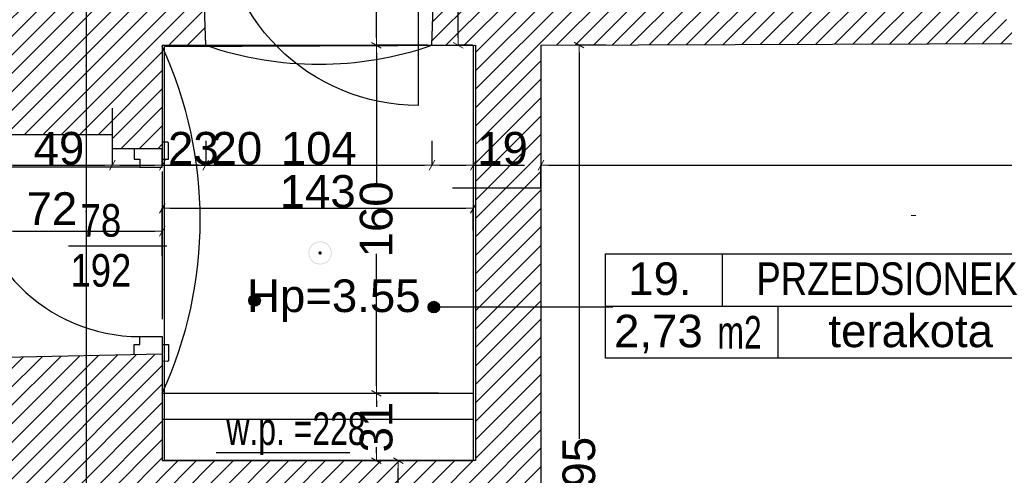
# Model space of a CAD drawing. Header units: millimetres. Extents: x 75543 to 124291, y -109148 to -86372.
# Tile 21 of 99: x 87591 to 92119, y -102752 to -100656. Entities that reach past the tile are written whole.
import ezdxf

# ---------------------------------------------------------------- set-up
doc = ezdxf.new("R2010")
doc.units = ezdxf.units.MM
doc.header["$MEASUREMENT"] = 0
doc.linetypes.add('Dot & Dashed', pattern=[670.277762, 317.5, -176.388889, 0, -176.388874])
for name, color, linetype in [('A-DRZWI', 7, 'Continuous'), ('A-OPISY-2', 7, 'Continuous'), ('A-OPISY-3', 7, 'Continuous'), ('A-WYSOKOSCI', 7, 'Continuous'), ('DIM MALY', 7, 'Continuous'), ('Drawing & Figure', 7, 'Continuous'), ('DRZWI', 7, 'Continuous'), ('linia nadproza', 7, 'Continuous'), ('Nowe_0', 7, 'Continuous'), ('opisy inne', 7, 'Continuous'), ('PARAPET', 7, 'Continuous'), ('podciagi', 7, 'Continuous'), ('SCIANY_KONSTR', 7, 'Continuous'), ('Structural - Bearing', 7, 'Continuous'), ('Structural - Grid', 7, 'Continuous')]:
    doc.layers.add(name, color=color, linetype=linetype)
doc.styles.add('STYL_AUTOMATYCZNY_1', font='arial.ttf')
doc.styles.add('STYL_AUTOMATYCZNY_2', font='arial.ttf')
doc.styles.add('STYL_AUTOMATYCZNY_6', font='arial.ttf', dxfattribs={"width": 0.8})
doc.styles.add('STYL_AUTOMATYCZNY_7', font='arial.ttf', dxfattribs={"width": 0.7})
doc.dimstyles.new('STYL_AUTOMATYCZNY__2', dxfattribs={"dimtxt": 150, "dimasz": 34.231941, "dimexe": 0.18, "dimexo": 3, "dimgap": 0, "dimtad": 1, "dimdec": 0, "dimlfac": 0.1, "dimzin": 0, "dimdsep": 46, "dimtxsty": 'STYL_AUTOMATYCZNY_2', "dimblk": 'ARROWHEAD_2', "dimblk1": 'ARROWHEAD_2', "dimblk2": 'ARROWHEAD_2', "dimcen": 0.09, "dimclrd": 5, "dimclre": 5, "dimclrt": 1, "dimadec": 0, "dimazin": 0, "dimtfac": 1, "dimtdec": 4, "dimtmove": 0, "dimatfit": 3, "dimfxl": 0, "dimtolj": 1, "dimtzin": 0, "dimarcsym": 0})
doc.dimstyles.new('STYL_AUTOMATYCZNY__3', dxfattribs={"dimtxt": 150, "dimasz": 34.231941, "dimexe": 0.18, "dimexo": 3, "dimgap": 0, "dimtad": 1, "dimtih": 1, "dimtoh": 1, "dimdec": 0, "dimlfac": 0.1, "dimzin": 0, "dimdsep": 46, "dimtxsty": 'STYL_AUTOMATYCZNY_2', "dimblk": 'ARROWHEAD_2', "dimblk1": 'ARROWHEAD_2', "dimblk2": 'ARROWHEAD_2', "dimcen": 0.09, "dimclrd": 5, "dimclre": 5, "dimclrt": 1, "dimadec": 0, "dimazin": 0, "dimtfac": 1, "dimtdec": 4, "dimtmove": 0, "dimatfit": 3, "dimfxl": 0, "dimtolj": 1, "dimtzin": 0, "dimarcsym": 0})
doc.dimstyles.new('STYL_AUTOMATYCZNY__7', dxfattribs={"dimtxt": 150, "dimasz": 34.231941, "dimexe": 0.18, "dimexo": 3, "dimgap": 0, "dimtad": 1, "dimtih": 1, "dimtoh": 1, "dimdec": 0, "dimlfac": 0.1, "dimzin": 0, "dimdsep": 46, "dimtxsty": 'STYL_AUTOMATYCZNY_2', "dimblk": 'ARROWHEAD_2', "dimblk1": 'ARROWHEAD_2', "dimblk2": 'ARROWHEAD_2', "dimcen": 0.09, "dimclrd": 5, "dimclre": 5, "dimclrt": 1, "dimadec": 0, "dimazin": 0, "dimtfac": 1, "dimtdec": 4, "dimtmove": 2, "dimatfit": 3, "dimfxl": 0, "dimtolj": 1, "dimtzin": 0, "dimarcsym": 0})
pattern_1 = [(45, (0, 0), (-42.426407, 42.426407), [])]

# ---------------------------------------------------------------- blocks, each defined once
blk = doc.blocks.new('ARROWHEAD_2')
at = {"color": 0, "linetype": 'Continuous', "lineweight": 0}
for p, q in [((0, 0), (-1, 0)), ((-0.38, -0.66), (0.38, 0.66))]:
    blk.add_line(p, q, dxfattribs=at)
blk = doc.blocks.new('*D10')
at = {"layer": 'Defpoints', "color": 0}
for p in [(89469.9, -100774.1), (89231.6, -102374.1), (89519.9, -102374.1)]:
    blk.add_point(p, dxfattribs=at)
at = {"layer": 'DIM MALY', "color": 5, "lineweight": -2}
for p, q in [((89466.9, -100774.1), (89231.4, -100774.1)), ((89231.6, -100808.3), (89231.6, -101416.1)), ((89231.6, -102339.9), (89231.6, -101732.9)), ((89516.9, -102374.1), (89231.4, -102374.1))]:
    blk.add_line(p, q, dxfattribs=at)
at = {"layer": 'DIM MALY', "color": 5, "lineweight": -2, "xscale": 34.23194115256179, "yscale": 34.23194115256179, "zscale": 34.23194115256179}
for p, rotation in [((89231.6, -100774.1), 90), ((89231.6, -102374.1), 270)]:
    blk.add_blockref('ARROWHEAD_2', p, dxfattribs=dict(at, rotation=rotation))
at = {"layer": 'DIM MALY', "color": 1, "insert": (89231.6, -101574.5), "char_height": 150, "attachment_point": 5, "rotation": 90, "style": 'STYL_AUTOMATYCZNY_2'}
blk.add_mtext('\\A1;160', dxfattribs=at)
blk = doc.blocks.new('*D11')
at = {"layer": 'Defpoints', "color": 0}
for p in [(89231.6, -100035.2), (89488.3, -100035.2), (89409.9, -100774.1)]:
    blk.add_point(p, dxfattribs=at)
at = {"layer": 'DIM MALY', "color": 5, "lineweight": -2}
for p, q in [((89485.3, -100035.2), (89231.4, -100035.2)), ((89231.6, -100069.4), (89231.6, -100298.4)), ((89231.6, -100739.9), (89231.6, -100511.4)), ((89406.9, -100774.1), (89231.4, -100774.1))]:
    blk.add_line(p, q, dxfattribs=at)
at = {"layer": 'DIM MALY', "color": 5, "lineweight": -2, "xscale": 34.23194115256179, "yscale": 34.23194115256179, "zscale": 34.23194115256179}
for p, rotation in [((89231.6, -100035.2), 90), ((89231.6, -100774.1), 270)]:
    blk.add_blockref('ARROWHEAD_2', p, dxfattribs=dict(at, rotation=rotation))
at = {"layer": 'DIM MALY', "color": 1, "insert": (89231.6, -100404.9), "char_height": 150, "attachment_point": 5, "rotation": 90, "style": 'STYL_AUTOMATYCZNY_2'}
blk.add_mtext('\\A1;74', dxfattribs=at)
blk = doc.blocks.new('*D42')
at = {"layer": 'Defpoints', "color": 0}
for p in [(87527.3, -101056.7), (88017.3, -101059.8), (88017.3, -101325.2)]:
    blk.add_point(p, dxfattribs=at)
at = {"layer": 'DIM MALY', "color": 5, "lineweight": -2}
for p, q in [((87527.3, -101059.7), (87527.3, -101325.4)), ((88017.3, -101062.8), (88017.3, -101325.4)), ((87561.5, -101325.2), (87983, -101325.2))]:
    blk.add_line(p, q, dxfattribs=at)
at = {"layer": 'DIM MALY', "color": 5, "lineweight": -2, "xscale": 34.23194115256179, "yscale": 34.23194115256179, "zscale": 34.23194115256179, "rotation": 180}
blk.add_blockref('ARROWHEAD_2', (87527.3, -101325.2), dxfattribs=at)
at = {"layer": 'DIM MALY', "color": 5, "lineweight": -2, "xscale": 34.23194115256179, "yscale": 34.23194115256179, "zscale": 34.23194115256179}
blk.add_blockref('ARROWHEAD_2', (88017.3, -101325.2), dxfattribs=at)
at = {"layer": 'DIM MALY', "color": 1, "insert": (87772, -101248.6), "char_height": 150, "attachment_point": 5, "style": 'STYL_AUTOMATYCZNY_2'}
blk.add_mtext('\\A1;49', dxfattribs=at)
blk = doc.blocks.new('*D47')
at = {"layer": 'Defpoints', "color": 0}
for p in [(87527.3, -101056.7), (88017.3, -101059.8), (88017.3, -101325.2)]:
    blk.add_point(p, dxfattribs=at)
at = {"layer": 'DIM MALY', "color": 5, "lineweight": -2}
for p, q in [((87527.3, -101059.7), (87527.3, -101325.4)), ((88017.3, -101062.8), (88017.3, -101325.4)), ((87561.5, -101325.2), (87983, -101325.2))]:
    blk.add_line(p, q, dxfattribs=at)
at = {"layer": 'DIM MALY', "color": 5, "lineweight": -2, "xscale": 34.23194115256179, "yscale": 34.23194115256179, "zscale": 34.23194115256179, "rotation": 180}
blk.add_blockref('ARROWHEAD_2', (87527.3, -101325.2), dxfattribs=at)
at = {"layer": 'DIM MALY', "color": 5, "lineweight": -2, "xscale": 34.23194115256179, "yscale": 34.23194115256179, "zscale": 34.23194115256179}
blk.add_blockref('ARROWHEAD_2', (88017.3, -101325.2), dxfattribs=at)
at = {"layer": 'DIM MALY', "color": 1, "insert": (87772, -101248.6), "char_height": 150, "attachment_point": 5, "style": 'STYL_AUTOMATYCZNY_2'}
blk.add_mtext('\\A1;49', dxfattribs=at)
blk = doc.blocks.new('*D48')
at = {"layer": 'Defpoints', "color": 0}
for p in [(88247.3, -100929.6), (88017.3, -101059.8), (88247.3, -101325.2)]:
    blk.add_point(p, dxfattribs=at)
at = {"layer": 'DIM MALY', "color": 5, "lineweight": -2}
for p, q in [((88247.3, -100932.6), (88247.3, -101325.4)), ((88017.3, -101062.8), (88017.3, -101325.4)), ((88051.5, -101325.2), (88213, -101325.2)), ((88247.3, -101325.2), (88281.5, -101325.2)), ((88281.5, -101325.2), (88498.9, -101325.2))]:
    blk.add_line(p, q, dxfattribs=at)
at = {"layer": 'DIM MALY', "color": 5, "lineweight": -2, "xscale": 34.23194115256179, "yscale": 34.23194115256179, "zscale": 34.23194115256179, "rotation": 180}
blk.add_blockref('ARROWHEAD_2', (88017.3, -101325.2), dxfattribs=at)
at = {"layer": 'DIM MALY', "color": 5, "lineweight": -2, "xscale": 34.23194115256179, "yscale": 34.23194115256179, "zscale": 34.23194115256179}
blk.add_blockref('ARROWHEAD_2', (88247.3, -101325.2), dxfattribs=at)
at = {"layer": 'DIM MALY', "color": 1, "insert": (88390.2, -101248.5), "char_height": 150, "attachment_point": 5, "style": 'STYL_AUTOMATYCZNY_2'}
blk.add_mtext('\\A1;23', dxfattribs=at)
blk = doc.blocks.new('*D60')
at = {"layer": 'Defpoints', "color": 0}
for p in [(88447.3, -101218.9), (88247.3, -101276.6), (88247.3, -101325.2)]:
    blk.add_point(p, dxfattribs=at)
at = {"layer": 'DIM MALY', "color": 5, "lineweight": -2}
for p, q in [((88447.3, -101221.9), (88447.3, -101325.4)), ((88247.3, -101279.6), (88247.3, -101325.4)), ((88413, -101325.2), (88281.5, -101325.2)), ((88447.3, -101325.2), (88481.5, -101325.2)), ((88481.5, -101325.2), (88698.4, -101325.2))]:
    blk.add_line(p, q, dxfattribs=at)
at = {"layer": 'DIM MALY', "color": 5, "lineweight": -2, "xscale": 34.23194115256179, "yscale": 34.23194115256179, "zscale": 34.23194115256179, "rotation": 180}
blk.add_blockref('ARROWHEAD_2', (88247.3, -101325.2), dxfattribs=at)
at = {"layer": 'DIM MALY', "color": 5, "lineweight": -2, "xscale": 34.23194115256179, "yscale": 34.23194115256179, "zscale": 34.23194115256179}
blk.add_blockref('ARROWHEAD_2', (88447.3, -101325.2), dxfattribs=at)
at = {"layer": 'DIM MALY', "color": 1, "insert": (88590, -101248.6), "char_height": 150, "attachment_point": 5, "style": 'STYL_AUTOMATYCZNY_2'}
blk.add_mtext('\\A1;20', dxfattribs=at)
blk = doc.blocks.new('*D61')
at = {"layer": 'Defpoints', "color": 0}
for p in [(88447.3, -101210.5), (89487.3, -101210.5), (89487.3, -101325.2)]:
    blk.add_point(p, dxfattribs=at)
at = {"layer": 'DIM MALY', "color": 5, "lineweight": -2}
for p, q in [((88447.3, -101213.5), (88447.3, -101325.4)), ((89487.3, -101213.5), (89487.3, -101325.4)), ((88481.5, -101325.2), (89453, -101325.2))]:
    blk.add_line(p, q, dxfattribs=at)
at = {"layer": 'DIM MALY', "color": 5, "lineweight": -2, "xscale": 34.23194115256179, "yscale": 34.23194115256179, "zscale": 34.23194115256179, "rotation": 180}
blk.add_blockref('ARROWHEAD_2', (88447.3, -101325.2), dxfattribs=at)
at = {"layer": 'DIM MALY', "color": 5, "lineweight": -2, "xscale": 34.23194115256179, "yscale": 34.23194115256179, "zscale": 34.23194115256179}
blk.add_blockref('ARROWHEAD_2', (89487.3, -101325.2), dxfattribs=at)
at = {"layer": 'DIM MALY', "color": 1, "insert": (88966.9, -101248.6), "char_height": 150, "attachment_point": 5, "style": 'STYL_AUTOMATYCZNY_2'}
blk.add_mtext('\\A1;104', dxfattribs=at)
blk = doc.blocks.new('*D62')
at = {"layer": 'Defpoints', "color": 0}
for p in [(88447.3, -101210.5), (89487.3, -101210.5), (89487.3, -101325.2)]:
    blk.add_point(p, dxfattribs=at)
at = {"layer": 'DIM MALY', "color": 5, "lineweight": -2}
for p, q in [((88447.3, -101213.5), (88447.3, -101325.4)), ((89487.3, -101213.5), (89487.3, -101325.4)), ((88481.5, -101325.2), (89453, -101325.2))]:
    blk.add_line(p, q, dxfattribs=at)
at = {"layer": 'DIM MALY', "color": 5, "lineweight": -2, "xscale": 34.23194115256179, "yscale": 34.23194115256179, "zscale": 34.23194115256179, "rotation": 180}
blk.add_blockref('ARROWHEAD_2', (88447.3, -101325.2), dxfattribs=at)
at = {"layer": 'DIM MALY', "color": 5, "lineweight": -2, "xscale": 34.23194115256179, "yscale": 34.23194115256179, "zscale": 34.23194115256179}
blk.add_blockref('ARROWHEAD_2', (89487.3, -101325.2), dxfattribs=at)
at = {"layer": 'DIM MALY', "color": 1, "insert": (88966.9, -101248.6), "char_height": 150, "attachment_point": 5, "style": 'STYL_AUTOMATYCZNY_2'}
blk.add_mtext('\\A1;104', dxfattribs=at)
blk = doc.blocks.new('*D63')
at = {"layer": 'Defpoints', "color": 0}
for p in [(89487.3, -101210.5), (89677.3, -101210.5), (89677.3, -101325.2)]:
    blk.add_point(p, dxfattribs=at)
at = {"layer": 'DIM MALY', "color": 5, "lineweight": -2}
for p, q in [((89487.3, -101213.5), (89487.3, -101325.4)), ((89677.3, -101213.5), (89677.3, -101325.4)), ((89521.5, -101325.2), (89643, -101325.2)), ((89677.3, -101325.2), (89711.5, -101325.2)), ((89711.5, -101325.2), (89912.6, -101325.2))]:
    blk.add_line(p, q, dxfattribs=at)
at = {"layer": 'DIM MALY', "color": 5, "lineweight": -2, "xscale": 34.23194115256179, "yscale": 34.23194115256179, "zscale": 34.23194115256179, "rotation": 180}
blk.add_blockref('ARROWHEAD_2', (89487.3, -101325.2), dxfattribs=at)
at = {"layer": 'DIM MALY', "color": 5, "lineweight": -2, "xscale": 34.23194115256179, "yscale": 34.23194115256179, "zscale": 34.23194115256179}
blk.add_blockref('ARROWHEAD_2', (89677.3, -101325.2), dxfattribs=at)
at = {"layer": 'DIM MALY', "color": 1, "insert": (89812, -101248.6), "char_height": 150, "attachment_point": 5, "style": 'STYL_AUTOMATYCZNY_2'}
blk.add_mtext('\\A1;19', dxfattribs=at)
blk = doc.blocks.new('*D68')
at = {"layer": 'Defpoints', "color": 0}
for p in [(89459, -100165.2), (89607.8, -100165.2), (89677.3, -100774.1)]:
    blk.add_point(p, dxfattribs=at)
at = {"layer": 'DIM MALY', "color": 5, "lineweight": -2}
for p, q in [((89462, -100165.2), (89608, -100165.2)), ((89607.8, -100199.4), (89607.8, -100376.6)), ((89607.8, -100739.9), (89607.8, -100563.3)), ((89674.3, -100774.1), (89607.7, -100774.1))]:
    blk.add_line(p, q, dxfattribs=at)
at = {"layer": 'DIM MALY', "color": 5, "lineweight": -2, "xscale": 34.23194115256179, "yscale": 34.23194115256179, "zscale": 34.23194115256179}
for p, rotation in [((89607.8, -100165.2), 90), ((89607.8, -100774.1), 270)]:
    blk.add_blockref('ARROWHEAD_2', p, dxfattribs=dict(at, rotation=rotation))
at = {"layer": 'DIM MALY', "color": 1, "insert": (89607.8, -100469.9), "char_height": 150, "attachment_point": 5, "rotation": 90, "style": 'STYL_AUTOMATYCZNY_2'}
blk.add_mtext('\\A1;61', dxfattribs=at)
blk = doc.blocks.new('*D69')
at = {"layer": 'Defpoints', "color": 0}
for p in [(89459, -100165.2), (89607.8, -100165.2), (89677.3, -100774.1)]:
    blk.add_point(p, dxfattribs=at)
at = {"layer": 'DIM MALY', "color": 5, "lineweight": -2}
for p, q in [((89462, -100165.2), (89608, -100165.2)), ((89607.8, -100199.4), (89607.8, -100376.6)), ((89607.8, -100739.9), (89607.8, -100563.3)), ((89674.3, -100774.1), (89607.7, -100774.1))]:
    blk.add_line(p, q, dxfattribs=at)
at = {"layer": 'DIM MALY', "color": 5, "lineweight": -2, "xscale": 34.23194115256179, "yscale": 34.23194115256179, "zscale": 34.23194115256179}
for p, rotation in [((89607.8, -100165.2), 90), ((89607.8, -100774.1), 270)]:
    blk.add_blockref('ARROWHEAD_2', p, dxfattribs=dict(at, rotation=rotation))
at = {"layer": 'DIM MALY', "color": 1, "insert": (89607.8, -100469.9), "char_height": 150, "attachment_point": 5, "rotation": 90, "style": 'STYL_AUTOMATYCZNY_2'}
blk.add_mtext('\\A1;61', dxfattribs=at)
blk = doc.blocks.new('*D78')
at = {"layer": 'Defpoints', "color": 0}
for p in [(90291.9, -100773), (90163.7, -104725.5), (90173.4, -104725.5)]:
    blk.add_point(p, dxfattribs=at)
at = {"layer": 'DIM MALY', "color": 5, "lineweight": -2}
for p, q in [((90288.9, -100773), (90163.5, -100773)), ((90163.7, -100807.2), (90163.7, -102583.4)), ((90163.7, -104691.3), (90163.7, -102915.9)), ((90170.4, -104725.5), (90163.5, -104725.5))]:
    blk.add_line(p, q, dxfattribs=at)
at = {"layer": 'DIM MALY', "color": 5, "lineweight": -2, "xscale": 34.23194115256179, "yscale": 34.23194115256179, "zscale": 34.23194115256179}
for p, rotation in [((90163.7, -100773), 90), ((90163.7, -104725.5), 270)]:
    blk.add_blockref('ARROWHEAD_2', p, dxfattribs=dict(at, rotation=rotation))
at = {"layer": 'DIM MALY', "color": 1, "insert": (90163.7, -102749.6), "char_height": 150, "attachment_point": 5, "rotation": 90, "style": 'STYL_AUTOMATYCZNY_2'}
blk.add_mtext('\\A1;395', dxfattribs=at)
blk = doc.blocks.new('*D807')
at = {"layer": 'Defpoints', "color": 0}
for p in [(89231.6, -102374.1), (89519.9, -102374.1), (89260.2, -102684.1)]:
    blk.add_point(p, dxfattribs=at)
at = {"layer": 'DIM MALY', "color": 5, "lineweight": -2}
for p, q in [((89516.9, -102374.1), (89231.4, -102374.1)), ((89231.6, -102408.3), (89231.6, -102436.5)), ((89231.6, -102649.9), (89231.6, -102622.3)), ((89257.2, -102684.1), (89231.4, -102684.1))]:
    blk.add_line(p, q, dxfattribs=at)
at = {"layer": 'DIM MALY', "color": 5, "lineweight": -2, "xscale": 34.23194115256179, "yscale": 34.23194115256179, "zscale": 34.23194115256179}
for p, rotation in [((89231.6, -102374.1), 90), ((89231.6, -102684.1), 270)]:
    blk.add_blockref('ARROWHEAD_2', p, dxfattribs=dict(at, rotation=rotation))
at = {"layer": 'DIM MALY', "color": 1, "insert": (89231.6, -102529.4), "char_height": 150, "attachment_point": 5, "rotation": 90, "style": 'STYL_AUTOMATYCZNY_2'}
blk.add_mtext('\\A1;31', dxfattribs=at)
blk = doc.blocks.new('*D808')
at = {"layer": 'Defpoints', "color": 0}
for p in [(89231.6, -100774.1), (89469.9, -100774.1), (89519.9, -102374.1)]:
    blk.add_point(p, dxfattribs=at)
at = {"layer": 'DIM MALY', "color": 5, "lineweight": -2}
for p, q in [((89466.9, -100774.1), (89231.4, -100774.1)), ((89231.6, -100808.3), (89231.6, -101416.1)), ((89231.6, -102339.9), (89231.6, -101732.9)), ((89516.9, -102374.1), (89231.4, -102374.1))]:
    blk.add_line(p, q, dxfattribs=at)
at = {"layer": 'DIM MALY', "color": 5, "lineweight": -2, "xscale": 34.23194115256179, "yscale": 34.23194115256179, "zscale": 34.23194115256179}
for p, rotation in [((89231.6, -100774.1), 90), ((89231.6, -102374.1), 270)]:
    blk.add_blockref('ARROWHEAD_2', p, dxfattribs=dict(at, rotation=rotation))
at = {"layer": 'DIM MALY', "color": 1, "insert": (89231.6, -101574.5), "char_height": 150, "attachment_point": 5, "rotation": 90, "style": 'STYL_AUTOMATYCZNY_2'}
blk.add_mtext('\\A1;160', dxfattribs=at)
blk = doc.blocks.new('*D810')
at = {"layer": 'Defpoints', "color": 0}
for p in [(89260.2, -102684.1), (89332.5, -102684.1), (89234.5, -102835.5)]:
    blk.add_point(p, dxfattribs=at)
at = {"layer": 'DIM MALY', "color": 5, "lineweight": -2}
for p, q in [((89263.2, -102684.1), (89332.7, -102684.1)), ((89332.5, -102801.3), (89332.5, -102718.3)), ((89237.5, -102835.5), (89332.7, -102835.5)), ((89332.5, -102835.5), (89332.5, -102963.2))]:
    blk.add_line(p, q, dxfattribs=at)
at = {"layer": 'DIM MALY', "color": 5, "lineweight": -2, "xscale": 34.23194115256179, "yscale": 34.23194115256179, "zscale": 34.23194115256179}
for p, rotation in [((89332.5, -102684.1), 90), ((89332.5, -102835.5), 270)]:
    blk.add_blockref('ARROWHEAD_2', p, dxfattribs=dict(at, rotation=rotation))
at = {"layer": 'DIM MALY', "color": 1, "insert": (89231.6, -102963.2), "char_height": 150, "attachment_point": 5, "rotation": 90, "style": 'STYL_AUTOMATYCZNY_2'}
blk.add_mtext('\\A1;15', dxfattribs=at)
blk = doc.blocks.new('*D811')
at = {"layer": 'Defpoints', "color": 0}
for p in [(89231.6, -102374.1), (89519.9, -102374.1), (89260.2, -102684.1)]:
    blk.add_point(p, dxfattribs=at)
at = {"layer": 'DIM MALY', "color": 5, "lineweight": -2}
for p, q in [((89516.9, -102374.1), (89231.4, -102374.1)), ((89231.6, -102408.3), (89231.6, -102436.5)), ((89231.6, -102649.9), (89231.6, -102622.3)), ((89257.2, -102684.1), (89231.4, -102684.1))]:
    blk.add_line(p, q, dxfattribs=at)
at = {"layer": 'DIM MALY', "color": 5, "lineweight": -2, "xscale": 34.23194115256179, "yscale": 34.23194115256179, "zscale": 34.23194115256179}
for p, rotation in [((89231.6, -102374.1), 90), ((89231.6, -102684.1), 270)]:
    blk.add_blockref('ARROWHEAD_2', p, dxfattribs=dict(at, rotation=rotation))
at = {"layer": 'DIM MALY', "color": 1, "insert": (89231.6, -102529.4), "char_height": 150, "attachment_point": 5, "rotation": 90, "style": 'STYL_AUTOMATYCZNY_2'}
blk.add_mtext('\\A1;31', dxfattribs=at)
blk = doc.blocks.new('*D812')
at = {"layer": 'Defpoints', "color": 0}
for p in [(89231.6, -100774.1), (89469.9, -100774.1), (89519.9, -102374.1)]:
    blk.add_point(p, dxfattribs=at)
at = {"layer": 'DIM MALY', "color": 5, "lineweight": -2}
for p, q in [((89466.9, -100774.1), (89231.4, -100774.1)), ((89231.6, -100808.3), (89231.6, -101416.1)), ((89231.6, -102339.9), (89231.6, -101732.9)), ((89516.9, -102374.1), (89231.4, -102374.1))]:
    blk.add_line(p, q, dxfattribs=at)
at = {"layer": 'DIM MALY', "color": 5, "lineweight": -2, "xscale": 34.23194115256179, "yscale": 34.23194115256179, "zscale": 34.23194115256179}
for p, rotation in [((89231.6, -100774.1), 90), ((89231.6, -102374.1), 270)]:
    blk.add_blockref('ARROWHEAD_2', p, dxfattribs=dict(at, rotation=rotation))
at = {"layer": 'DIM MALY', "color": 1, "insert": (89231.6, -101574.5), "char_height": 150, "attachment_point": 5, "rotation": 90, "style": 'STYL_AUTOMATYCZNY_2'}
blk.add_mtext('\\A1;160', dxfattribs=at)
blk = doc.blocks.new('*D906')
at = {"layer": 'Defpoints', "color": 0}
for p in [(88247.3, -101628.6), (88247.3, -101745.2), (87527.3, -101790.9)]:
    blk.add_point(p, dxfattribs=at)
at = {"layer": 'DIM MALY', "color": 5, "lineweight": -2}
for p, q in [((87527.3, -101787.9), (87527.3, -101628.4)), ((87561.5, -101628.6), (88213, -101628.6)), ((88247.3, -101742.2), (88247.3, -101628.4))]:
    blk.add_line(p, q, dxfattribs=at)
at = {"layer": 'DIM MALY', "color": 5, "lineweight": -2, "xscale": 34.23194115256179, "yscale": 34.23194115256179, "zscale": 34.23194115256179, "rotation": 180}
blk.add_blockref('ARROWHEAD_2', (87527.3, -101628.6), dxfattribs=at)
at = {"layer": 'DIM MALY', "color": 5, "lineweight": -2, "xscale": 34.23194115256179, "yscale": 34.23194115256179, "zscale": 34.23194115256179}
blk.add_blockref('ARROWHEAD_2', (88247.3, -101628.6), dxfattribs=at)
at = {"layer": 'DIM MALY', "color": 1, "insert": (87739.3, -101525), "char_height": 150, "attachment_point": 5, "style": 'STYL_AUTOMATYCZNY_2'}
blk.add_mtext('\\A1;72', dxfattribs=at)
blk = doc.blocks.new('*D907')
at = {"layer": 'Defpoints', "color": 0}
for p in [(89677.3, -101523.6), (89677.3, -101628.6), (88247.3, -101745.2)]:
    blk.add_point(p, dxfattribs=at)
at = {"layer": 'DIM MALY', "color": 5, "lineweight": -2}
for p, q in [((88247.3, -101742.2), (88247.3, -101523.4)), ((88281.5, -101523.6), (89643, -101523.6)), ((89677.3, -101625.6), (89677.3, -101523.4))]:
    blk.add_line(p, q, dxfattribs=at)
at = {"layer": 'DIM MALY', "color": 5, "lineweight": -2, "xscale": 34.23194115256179, "yscale": 34.23194115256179, "zscale": 34.23194115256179, "rotation": 180}
blk.add_blockref('ARROWHEAD_2', (88247.3, -101523.6), dxfattribs=at)
at = {"layer": 'DIM MALY', "color": 5, "lineweight": -2, "xscale": 34.23194115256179, "yscale": 34.23194115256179, "zscale": 34.23194115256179}
blk.add_blockref('ARROWHEAD_2', (89677.3, -101523.6), dxfattribs=at)
at = {"layer": 'DIM MALY', "color": 1, "insert": (88961.9, -101446.9), "char_height": 150, "attachment_point": 5, "style": 'STYL_AUTOMATYCZNY_2'}
blk.add_mtext('\\A1;143', dxfattribs=at)
blk = doc.blocks.new('*D920')
at = {"layer": 'Defpoints', "color": 0}
for p in [(95017.3, -101325.2), (89988.4, -101430.2), (95017.3, -101430.2)]:
    blk.add_point(p, dxfattribs=at)
at = {"layer": 'DIM MALY', "color": 5, "lineweight": -2}
for p, q in [((89988.4, -101427.2), (89988.4, -101325)), ((90022.6, -101325.2), (94983, -101325.2)), ((95017.3, -101427.2), (95017.3, -101325))]:
    blk.add_line(p, q, dxfattribs=at)
at = {"layer": 'DIM MALY', "color": 5, "lineweight": -2, "xscale": 34.23194115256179, "yscale": 34.23194115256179, "zscale": 34.23194115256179, "rotation": 180}
blk.add_blockref('ARROWHEAD_2', (89988.4, -101325.2), dxfattribs=at)
at = {"layer": 'DIM MALY', "color": 5, "lineweight": -2, "xscale": 34.23194115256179, "yscale": 34.23194115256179, "zscale": 34.23194115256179}
blk.add_blockref('ARROWHEAD_2', (95017.3, -101325.2), dxfattribs=at)
at = {"layer": 'DIM MALY', "color": 1, "insert": (92502.4, -101248.5), "char_height": 150, "attachment_point": 5, "style": 'STYL_AUTOMATYCZNY_2'}
blk.add_mtext('\\A1;503', dxfattribs=at)
blk = doc.blocks.new('*D991')
at = {"layer": 'Defpoints', "color": 0}
for p in [(81191, -89541.9), (87897.3, -89541.9), (87897.3, -107560.1)]:
    blk.add_point(p, dxfattribs=at)
at = {"layer": 'DIM MALY', "color": 5, "lineweight": -2}
for p, q in [((81191, -89544.9), (81191, -107560.3)), ((87897.3, -89544.9), (87897.3, -107560.3)), ((81225.3, -107560.1), (87863, -107560.1))]:
    blk.add_line(p, q, dxfattribs=at)
at = {"layer": 'DIM MALY', "color": 5, "lineweight": -2, "xscale": 34.23194115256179, "yscale": 34.23194115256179, "zscale": 34.23194115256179, "rotation": 180}
blk.add_blockref('ARROWHEAD_2', (81191, -107560.1), dxfattribs=at)
at = {"layer": 'DIM MALY', "color": 5, "lineweight": -2, "xscale": 34.23194115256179, "yscale": 34.23194115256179, "zscale": 34.23194115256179}
blk.add_blockref('ARROWHEAD_2', (87897.3, -107560.1), dxfattribs=at)
at = {"layer": 'DIM MALY', "color": 1, "insert": (84543.8, -107483.6), "char_height": 150, "attachment_point": 5, "style": 'STYL_AUTOMATYCZNY_2'}
blk.add_mtext('\\A1;671', dxfattribs=at)
blk = doc.blocks.new('*D992')
at = {"layer": 'Defpoints', "color": 0}
for p in [(87897.3, -89541.9), (95367.3, -89539.7), (95367.3, -107560.1)]:
    blk.add_point(p, dxfattribs=at)
at = {"layer": 'DIM MALY', "color": 5, "lineweight": -2}
for p, q in [((87897.3, -89544.9), (87897.3, -107560.3)), ((95367.3, -89542.7), (95367.3, -107560.3)), ((87931.5, -107560.1), (95333, -107560.1))]:
    blk.add_line(p, q, dxfattribs=at)
at = {"layer": 'DIM MALY', "color": 5, "lineweight": -2, "xscale": 34.23194115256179, "yscale": 34.23194115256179, "zscale": 34.23194115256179, "rotation": 180}
blk.add_blockref('ARROWHEAD_2', (87897.3, -107560.1), dxfattribs=at)
at = {"layer": 'DIM MALY', "color": 5, "lineweight": -2, "xscale": 34.23194115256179, "yscale": 34.23194115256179, "zscale": 34.23194115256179}
blk.add_blockref('ARROWHEAD_2', (95367.3, -107560.1), dxfattribs=at)
at = {"layer": 'DIM MALY', "color": 1, "insert": (91631.9, -107485.1), "char_height": 150, "attachment_point": 5, "style": 'STYL_AUTOMATYCZNY_2'}
blk.add_mtext('\\A1;747', dxfattribs=at)

msp = doc.modelspace()

# ---------------------------------------------------------------- hatches: boundary and pattern name
at = {"layer": 'A-OPISY-3'}
msp.add_hatch(color=256, dxfattribs=at).paths.add_polyline_path([(89522.7, -101978.1, 1), (89469.3, -101978.1, 1)])
at = {"layer": 'A-WYSOKOSCI'}
msp.add_hatch(color=256, dxfattribs=at).paths.add_polyline_path([(88698.5, -101947.6, 1), (88645.1, -101947.6, 1)])
at = {"layer": 'Drawing & Figure'}
h = msp.add_hatch(dxfattribs=at)
h.set_pattern_fill('Common_Brick_0003', color=256, style=0, pattern_type=2)
h.set_pattern_definition(pattern_1)
h.paths.add_polyline_path([(80306.7, -98345.2), (80246.7, -98345.2), (80246.7, -98360.2), (80259.7, -98360.2), (80259.7, -98372.2, -0.371445), (80272.7, -98388.1), (80272.7, -98460.5, 0.436052), (80282.7, -98470.2), (80282.7, -98485.2), (80306.7, -98485.2), (80627.3, -98485.2), (80986, -98343.5), (80986, -98085.2), (81896, -98085.2), (81896, -97887.4), (81901.6, -97887.4), (83046, -97887.4), (83046, -98085.2), (87627.3, -98085.2), (87627.3, -98665.2), (88570.8, -98665.2), (88570.8, -98281.5), (89393.7, -98281.5), (89393.7, -98665.2), (90867.3, -98665.2), (90867.3, -98855.2), (91010.7, -98855.2), (91010.7, -98855), (91017.3, -98665.2), (92097.3, -98665.2), (92097.3, -98365.2), (92097.3, -98095.2), (92133, -97255.2), (92461.7, -97256.4), (95007.3, -97265.2), (95007.3, -98890.5), (95007.3, -99595.2), (95287.3, -99595.2), (95287.3, -99735.2), (95007.3, -99735.2), (95007.3, -100105.2), (94357.3, -100105.2), (92997.3, -100105.2), (93088.5, -100675.2), (92167.3, -100675.2), (92128.5, -100675.2), (92167.3, -100105.2), (90967.3, -100105.2), (90978, -99795.6), (90826, -99795.5), (90817.3, -100035.2), (90587.3, -100035.2), (90587.3, -100220.1), (90237.3, -100158.5), (90237.3, -100035.2), (89537.1, -100035.2), (89537.1, -100035.2), (89537.1, -100011, 0.414287), (89533.1, -100007), (89459, -100007), (89459, -100035.2), (89423.3, -100035.2), (89423.3, -100138.2), (89459, -100138.2), (89459, -100165.2), (89507.3, -100165.2), (89487.3, -100774.1), (89666.5, -100774.1), (89687.8, -100774), (89687.8, -101430.2), (89687.8, -101978.1), (89687.8, -102684), (89677.3, -102684), (89677.3, -102684.1), (88247.3, -102684.1), (88247.3, -102194.7), (88247.3, -102194.7), (88247.3, -102197.7), (88117.3, -102197.7), (88117.3, -102197.5), (87524.3, -102209.9), (87527.3, -102949.1), (88137.3, -102938.9), (88267.3, -102938.9), (88267.3, -102835.5), (89647.3, -102835.5), (89647.3, -103312.4), (89647.3, -104725.5), (89267.3, -104725.5), (89177.3, -105075.5), (89177.3, -105485.5), (89177.3, -105509.5), (89192.3, -105509.5, 0.436052), (89202, -105519.5), (89274.4, -105519.5, -0.371445), (89290.3, -105532.5), (89302.3, -105532.5), (89302.3, -105545.5), (89317.3, -105545.5), (89317.3, -105485.5), (89972.3, -105485.5), (90037.3, -105485.5), (90037.3, -105475.2), (90047.3, -105475.2, -0.334097), (90067.9, -105446.2), (90078.6, -105442, 0.270785), (90124.3, -105390.9), (90136.9, -105390.9), (90136.9, -105340.5), (90366.5, -105275.5), (90366.5, -105005.5), (90363, -104885.5), (90358.4, -104725.5), (89988.4, -104725.5), (89988.4, -103312.4), (89988.4, -101978.1), (89988.4, -101430.2), (89988.4, -100774.2), (94357.3, -100756.7), (95017.3, -100754.1), (95016.1, -101260.5), (95296.1, -101260.5), (95296.1, -101400.5), (95016.1, -101400.5), (95016.2, -101430.2), (95017.3, -103065.3), (95147.3, -103065.3), (95726.7, -103065.5), (95736.5, -101430.2), (95747.1, -99665.5), (96597.1, -99666.9), (96597.2, -98956.9), (95587.3, -98955.2), (95587.2, -98955.2), (95587.3, -98890.5), (95591.6, -96695.2), (95187.3, -96678.8), (95057.3, -96678.8), (95057.3, -97105.2), (92461.7, -97087), (92207.3, -97085.2), (92207.3, -96685.2), (91987, -96684.7), (91967.3, -98095.2), (91827.3, -98096.7), (91827.3, -98096.8), (91827.3, -98352.1), (91827.3, -98376.7), (91687.3, -98376.7), (91687.3, -98098.1), (88287.3, -98133.7), (88287.3, -96675.2), (87616, -96656.2), (87616, -97545.2), (81526, -97565.2), (81526, -96685.2), (81286, -96545.2), (81086, -96545.2), (80856, -96545.2), (80832, -96545.2), (80832, -96560.2, 0.436052), (80822, -96570), (80822, -96642.3, -0.371445), (80809, -96658.2), (80809, -96670.2), (80796, -96670.2), (80796, -96685.2), (80856, -96685.2), (80856, -96800.8), (80856, -97495.2), (80306.7, -97495.2)])
h = msp.add_hatch(dxfattribs=at)
h.set_pattern_fill('Common_Brick_0003', color=256, style=0, pattern_type=2)
h.set_pattern_definition(pattern_1)
h.paths.add_polyline_path([(82102.7, -100515), (82057.3, -100825.2), (82057.3, -101145.2), (82057.3, -101169.2), (82072.3, -101169.2, 0.436052), (82082, -101179.2), (82154.4, -101179.2, -0.371445), (82170.3, -101192.2), (82182.3, -101192.2), (82182.3, -101205.2), (82197.3, -101205.2), (82197.3, -101145.2), (82397.3, -101145.2), (82397.3, -101901.5), (82397.3, -102017.1), (82337.3, -102017.1), (82337.3, -102032.1), (82350.3, -102032.1), (82350.3, -102044.1, -0.371445), (82363.3, -102060), (82363.3, -102132.3, 0.436052), (82373.3, -102142.1), (82373.3, -102157.1), (82397.3, -102157.1), (82637.3, -102157.1), (82667.3, -102157.1), (82867.3, -102157.1), (83077.3, -102035.2), (83077.3, -101185.2), (83837.3, -101185.2), (83837.3, -101045.2), (83837.3, -100905.2), (83977.3, -100905.2), (83977.3, -101185.2), (84557.3, -101185.2), (84557.3, -100885.2), (85537.3, -100885.2), (85537.3, -101185.2), (85961.5, -101185.2), (85961.5, -100885.2), (87061.5, -100885.2), (87061.5, -101185.2), (87066, -101185.2), (88017.3, -101185.2), (88017.3, -101250.1), (88247.3, -101250.1), (88247.3, -100780.2), (88247.3, -100774.1), (88447.3, -100774.1), (88427.2, -100165.2), (88427.2, -100035.2), (87627.3, -100035.2), (87627.3, -100485.2), (87066, -100485.2), (82107.1, -100485.2)])
at = {"layer": 'Nowe_0'}
for points in [[(91690.5, -101559.2), (91713.3, -101559.2), (91713.3, -101554.5), (91690.5, -101554.5)], [(88980.8, -101729.1, 1), (88964.8, -101729.1, 1)]]:
    msp.add_hatch(color=256, dxfattribs=at).paths.add_polyline_path(points)
h = msp.add_hatch(color=256, dxfattribs=at)
h.paths.add_polyline_path([(88919.8, -101729.1, 1), (89025.8, -101729.1, 1)])
h.paths.add_polyline_path([(89022.8, -101729.1, -1), (88922.8, -101729.1, -1)], flags=0)

# ---------------------------------------------------------------- linework, layer by layer
at = {"layer": 'A-DRZWI'}
msp.add_line((88267.4, -101698.1), (87816.5, -101698.1), dxfattribs=at)
for points in [[(89423.3, -100138.2), (89423.3, -101050.2, -0.414312), (88511.3, -100137.9)], [(88144.3, -101334.1), (87364.8, -101334.1, 0.414209), (88144.3, -102113.7)]]:
    msp.add_lwpolyline(points, format="xyb", dxfattribs=at)
at = {"layer": 'A-OPISY-3'}
for p, q in [((90821.4, -101733.4), (90821.4, -101973.5)), ((90318.5, -101978.1), (89496, -101978.1)), ((90285.3, -101973.4), (92285.3, -101973.4)), ((91078.3, -101973.5), (91078.3, -102213.4))]:
    msp.add_line(p, q, dxfattribs=at)
msp.add_lwpolyline([(90285.3, -102213.4), (90285.3, -101733.4), (92285.3, -101733.4), (92285.3, -102213.4)], close=True, dxfattribs=at)
msp.add_circle((89496, -101978.1), 26.7, dxfattribs=at)
at = {"layer": 'A-WYSOKOSCI'}
msp.add_circle((88671.8, -101947.6), 26.7, dxfattribs=at)
at = {"layer": 'DIM MALY'}
msp.add_line((89582.3, -101430.2), (89988.4, -101430.2), dxfattribs=at)
at = {"layer": 'DRZWI'}
for p, q in [((88247.3, -101298.4), (88247.3, -101250.1)), ((88247.3, -102149.4), (88247.3, -102197.7))]:
    msp.add_line(p, q, dxfattribs=at)
for points in [[(88275.4, -101298.4), (88275.4, -101224.3, 0.414334), (88271.4, -101220.3), (88247.3, -101220.3)], [(88275.4, -102149.4), (88275.4, -102223.5, -0.414334), (88271.4, -102227.5), (88247.3, -102227.4)]]:
    msp.add_lwpolyline(points, format="xyb", dxfattribs=at)
for points in [[(88117.3, -101250.1), (88117.3, -101298.4), (88144.3, -101298.4), (88144.3, -101334.1), (88247.3, -101334.1), (88247.3, -101298.4), (88275.4, -101298.4)], [(88117.3, -102197.7), (88117.3, -102149.4), (88144.3, -102149.4), (88144.3, -102113.7), (88247.3, -102113.7), (88247.3, -102149.4), (88275.4, -102149.4)]]:
    msp.add_lwpolyline(points, dxfattribs=at)
at = {"layer": 'linia nadproza'}
for p, q in [((88447.3, -100774.1), (89487.3, -100774.1)), ((88247.3, -101354.1), (88247.3, -102034.1))]:
    msp.add_line(p, q, dxfattribs=at)
at = {"layer": 'PARAPET'}
msp.add_line((89109.2, -102647.9), (88495.6, -102647.9), dxfattribs=at)
at = {"layer": 'podciagi'}
for p, q in [((88247.3, -102374.1), (89677.3, -102374.1)), ((88247.3, -102494.1), (89677.3, -102494.1))]:
    msp.add_line(p, q, dxfattribs=at)
for centre, radius, start, end in [((86511.8, -101577.2), 1909.7, 335.334, 24.668), ((88967.3, -99261), 1600, 251.0345, 288.9655)]:
    msp.add_arc(centre, radius, start, end, dxfattribs=at)
at = {"layer": 'SCIANY_KONSTR'}
for p, q in [((88447.3, -100774.1), (88427.2, -100165.2)), ((89487.3, -100774.1), (89507.3, -100165.2)), ((88247.3, -100774.1), (88447.3, -100774.1)), ((88247.3, -100774.1), (88247.3, -101250.1)), ((89487.3, -100774.1), (89677.3, -100774.1)), ((89677.3, -100774.1), (89677.3, -102684.1)), ((88247.3, -102194.7), (88247.3, -102684.1)), ((88247.3, -102684.1), (89677.3, -102684.1))]:
    msp.add_line(p, q, dxfattribs=at)
at = {"layer": 'Structural - Bearing'}
for p, q in [((89988.4, -100774.2), (95017.3, -100754.1)), ((89988.4, -100774.2), (89988.4, -104725.5)), ((88017.3, -101185.2), (87061.5, -101185.2)), ((88017.3, -101185.2), (88017.3, -101250.1)), ((88247.3, -101250.1), (88017.3, -101250.1)), ((88247.3, -102194.7), (87524.3, -102209.9))]:
    msp.add_line(p, q, dxfattribs=at)
msp.add_lwpolyline([(88257.8, -100780.1), (89687.8, -100774), (89687.8, -102684), (88257.8, -102684)], close=True, dxfattribs=at)
at = {"layer": 'Structural - Grid', "linetype": 'Dot & Dashed', "lineweight": 15}
msp.add_line((87897.3, -107395.1), (87897.3, -90541.9), dxfattribs=at)

# ---------------------------------------------------------------- texts
at = {"layer": 'A-OPISY-2', "char_height": 150}
for s, insert, attachment_point, style in [('\\A1;{\\pql;\\fArial|b0|i0|c238|p0;\\W1.000000;19.}', (90390.3, -101924.5), 7, 'STYL_AUTOMATYCZNY_1'), ('\\A1;{\\pql;\\fArial|b0|i0|c238|p0;\\W0.800000;PRZEDSIONEK}', (90979.7, -101924.5), 7, 'STYL_AUTOMATYCZNY_6'), ('\\A1;{\\pqr;\\fArial|b0|i0|c238|p0;\\W0.700000;m2}', (91003.8, -102018.7), 3, 'STYL_AUTOMATYCZNY_7'), ('\\A1;{\\pql;\\fArial|b0|i0|c238|p0;\\W1.000000;terakota}', (91310.6, -102164.4), 7, 'STYL_AUTOMATYCZNY_1'), ('\\A1;{\\pql;\\fArial|b0|i0|c238|p0;\\W1.000000;2,73}', (90324.8, -102191.1), 7, 'STYL_AUTOMATYCZNY_1')]:
    msp.add_mtext(s, dxfattribs=dict(at, insert=insert, attachment_point=attachment_point, style=style))
at = {"layer": 'A-WYSOKOSCI', "insert": (89035.9, -101948.5), "char_height": 150, "attachment_point": 5, "style": 'STYL_AUTOMATYCZNY_1'}
msp.add_mtext('\\A1;{\\pqc;\\fArial|b0|i0|c238|p0;\\W1.000000;Hp=3.55}', dxfattribs=at)
at = {"layer": 'opisy inne', "char_height": 150, "attachment_point": 5, "style": 'STYL_AUTOMATYCZNY_6'}
for s, insert in [('\\A1;{\\pqc;\\fArial|b0|i0|c238|p0;\\W0.800000;78}', (87964.8, -101580.3)), ('\\A1;{\\pqc;\\fArial|b0|i0|c238|p0;\\W0.800000;192}', (87964.8, -101810.1))]:
    msp.add_mtext(s, dxfattribs=dict(at, insert=insert))
at = {"layer": 'PARAPET', "insert": (88541.8, -102657.4), "char_height": 150, "attachment_point": 7, "style": 'STYL_AUTOMATYCZNY_7'}
msp.add_mtext('\\A1;{\\pql;\\fArial|b0|i0|c238|p0;\\W0.700000;w.p. =228}', dxfattribs=at)

# ---------------------------------------------------------------- dimensions: what is measured, and where the dimension line sits
at = {"layer": 'DIM MALY'}
for base, p1, p2, dimstyle, picture, middle in [((87897.3, -107560.1), (81191, -89541.9), (87897.3, -89541.9), 'STYL_AUTOMATYCZNY__3', '*D991', (84543.8, -107560.1)), ((95367.3, -107560.1), (87897.3, -89541.9), (95367.3, -89539.7), 'STYL_AUTOMATYCZNY__3', '*D992', (91631.9, -107560.1)), ((88247.3, -101325.2), (88017.3, -101059.8), (88247.3, -100929.6), 'STYL_AUTOMATYCZNY__3', '*D48', (88390.2, -101325.2)), ((88017.3, -101325.2), (87527.3, -101056.7), (88017.3, -101059.8), 'STYL_AUTOMATYCZNY__3', '*D42', (87772, -101325.2)), ((88017.3, -101325.2), (87527.3, -101056.7), (88017.3, -101059.8), 'STYL_AUTOMATYCZNY__3', '*D47', (87772, -101325.2)), ((89487.3, -101325.2), (88447.3, -101210.5), (89487.3, -101210.5), 'STYL_AUTOMATYCZNY__3', '*D61', (88966.9, -101325.2)), ((89487.3, -101325.2), (88447.3, -101210.5), (89487.3, -101210.5), 'STYL_AUTOMATYCZNY__3', '*D62', (88966.9, -101325.2)), ((89677.3, -101325.2), (89487.3, -101210.5), (89677.3, -101210.5), 'STYL_AUTOMATYCZNY__3', '*D63', (89812, -101325.2)), ((95017.3, -101325.2), (89988.4, -101430.2), (95017.3, -101430.2), 'STYL_AUTOMATYCZNY__3', '*D920', (92502.4, -101325.2)), ((89677.3, -101523.6), (88247.3, -101745.2), (89677.3, -101628.6), 'STYL_AUTOMATYCZNY__3', '*D907', (88961.9, -101523.6)), ((88247.3, -101628.6), (87527.3, -101790.9), (88247.3, -101745.2), 'STYL_AUTOMATYCZNY__7', '*D906', (87739.3, -101525))]:
    dim = msp.add_linear_dim(base=base, p1=p1, p2=p2, dimstyle=dimstyle, dxfattribs=at)
    dim.commit()
    dim.dimension.update_dxf_attribs({"geometry": picture, "text_midpoint": middle, "dimtype": 160})
for base, p1, p2, angle, picture, middle in [((89231.6, -100035.2), (89409.9, -100774.1), (89488.3, -100035.2), 90, '*D11', (89231.6, -100404.9)), ((89607.8, -100165.2), (89677.3, -100774.1), (89459, -100165.2), 90, '*D68', (89607.8, -100469.9)), ((89607.8, -100165.2), (89677.3, -100774.1), (89459, -100165.2), 90, '*D69', (89607.8, -100469.9)), ((89231.6, -102374.1), (89469.9, -100774.1), (89519.9, -102374.1), 270, '*D10', (89231.6, -101574.5)), ((89231.6, -100774.1), (89519.9, -102374.1), (89469.9, -100774.1), 90, '*D808', (89231.6, -101574.5)), ((89231.6, -100774.1), (89519.9, -102374.1), (89469.9, -100774.1), 90, '*D812', (89231.6, -101574.5)), ((90163.7, -104725.5), (90291.9, -100773), (90173.4, -104725.5), 270, '*D78', (90163.7, -102749.6)), ((89231.6, -102374.1), (89260.2, -102684.1), (89519.9, -102374.1), 90, '*D807', (89231.6, -102529.4)), ((89231.6, -102374.1), (89260.2, -102684.1), (89519.9, -102374.1), 90, '*D811', (89231.6, -102529.4)), ((89332.5, -102684.1), (89234.5, -102835.5), (89260.2, -102684.1), 90, '*D810', (89231.6, -102963.2))]:
    dim = msp.add_linear_dim(base=base, p1=p1, p2=p2, angle=angle, dimstyle='STYL_AUTOMATYCZNY__2', dxfattribs=at)
    dim.commit()
    dim.dimension.update_dxf_attribs({"geometry": picture, "text_midpoint": middle, "dimtype": 160, "text_rotation": 90})
dim = msp.add_linear_dim(base=(88247.3, -101325.2), p1=(88447.3, -101218.9), p2=(88247.3, -101276.6), angle=180, dimstyle='STYL_AUTOMATYCZNY__3', dxfattribs=at)
dim.commit()
dim.dimension.update_dxf_attribs({"geometry": '*D60', "text_midpoint": (88590, -101325.2), "dimtype": 160})

doc.saveas('drawing.dxf')
